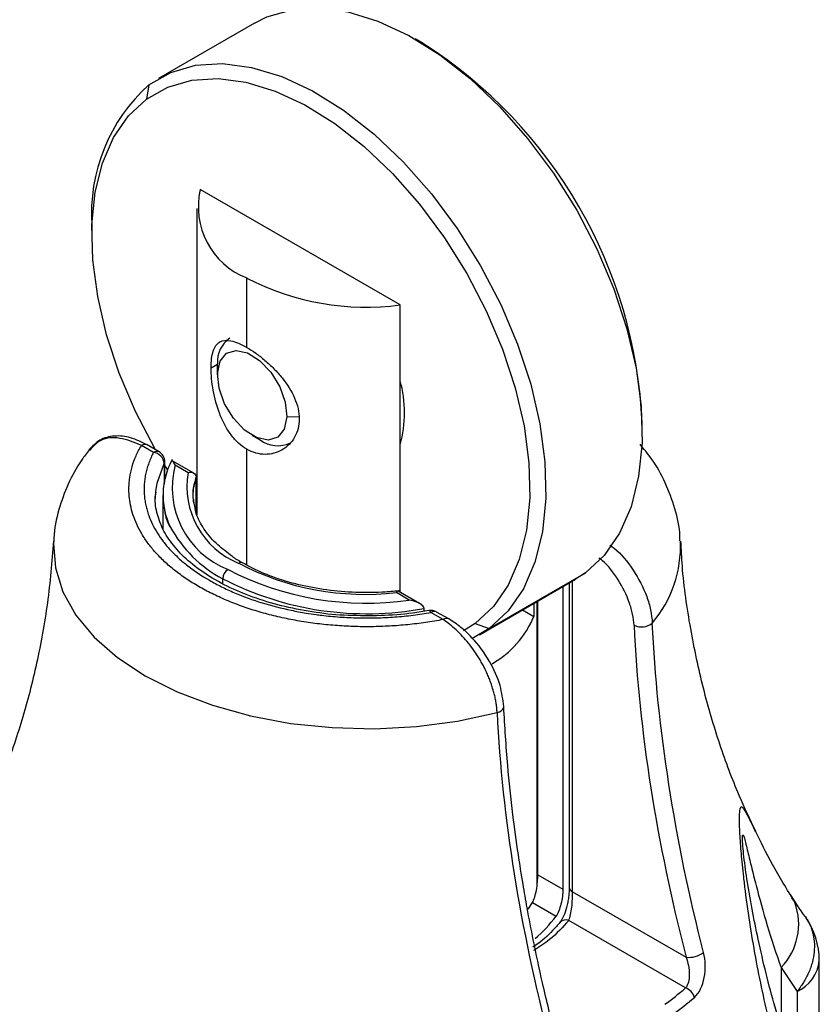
# Model space of a CAD drawing. Header units: millimetres. Extents: x 0 to 559, y 0 to 432.
# Tile 11 of 11: x 481 to 503, y 377 to 403. Entities that reach past the tile are written whole.
import ezdxf

# ---------------------------------------------------------------- set-up
doc = ezdxf.new("R2010")
doc.units = ezdxf.units.MM

msp = doc.modelspace()

# ---------------------------------------------------------------- linework, layer by layer
for p, q in [((487.616, 403.228), (485.071, 401.758)), ((492.079, 402.684), (491.867, 402.806)), ((484.815, 401.591), (484.761, 401.215)), ((491.471, 395.768), (486.179, 398.823)), ((486.093, 398.316), (486.093, 390.209)), ((483.31, 397.866), (483.31, 397.622)), ((487.411, 394.642), (487.411, 396.479)), ((491.471, 388.16), (491.471, 395.768)), ((486.634, 394.193), (486.466, 394.096)), ((486.633, 394.152), (486.634, 394.208)), ((486.633, 394.152), (486.633, 393.907)), ((486.634, 393.953), (486.634, 394.208)), ((488.793, 392.792), (488.471, 392.8)), ((497.876, 392.397), (497.876, 392.641)), ((487.552, 392.315), (487.764, 392.192)), ((484.941, 391.862), (484.621, 392.047)), ((485.091, 391.877), (484.771, 392.062)), ((487.411, 388.875), (487.411, 391.947)), ((485.228, 391.568), (485.228, 391.02)), ((485.241, 391.076), (485.241, 391.617)), ((485.308, 391.41), (485.241, 391.518)), ((486.008, 391.314), (485.44, 391.642)), ((485.515, 391.531), (485.856, 391.334)), ((486.071, 390.264), (486.071, 391.21)), ((484.993, 390.641), (485.002, 390.825)), ((485.193, 390.722), (485.193, 389.83)), ((493.826, 387.202), (496.371, 388.672)), ((496.371, 388.672), (496.115, 388.505)), ((486.775, 388.391), (486.775, 388.518)), ((493.57, 387.035), (496.115, 388.505)), ((495.945, 388.407), (495.945, 380.355)), ((496.033, 380.233), (496.033, 388.457)), ((491.711, 387.954), (491.37, 388.151)), ((491.986, 387.863), (491.419, 388.19)), ((495.778, 388.31), (495.778, 380.298)), ((495.006, 387.865), (495.006, 387.521)), ((495.093, 380.392), (495.093, 387.915)), ((495.115, 380.681), (495.115, 387.927)), ((492.101, 387.654), (492.101, 387.729)), ((492.605, 387.438), (492.285, 387.623)), ((492.755, 387.453), (492.435, 387.637)), ((494.709, 387.693), (495.006, 387.521)), ((493.455, 387.334), (493.147, 387.139)), ((493.455, 387.334), (493.826, 387.202)), ((493.826, 387.202), (493.367, 386.929)), ((494.211, 385.124), (494.211, 385.141)), ((495.115, 380.681), (495.778, 380.298)), ((496.033, 380.233), (499.037, 378.498)), ((494.862, 379.771), (494.972, 379.947)), ((494.972, 379.947), (495.596, 379.587)), ((499.025, 377.689), (495.932, 379.474)), ((501.553, 378.226), (501.553, 376.678)), ((502.563, 375.167), (502.563, 378.41)), ((501.977, 377.594), (501.977, 375.362))]:
    msp.add_line(p, q)
at = {"flags": 128}
for points in [[(487.616, 403.228), (487.944, 403.39), (488.601, 403.578), (489.318, 403.623), (490.083, 403.524), (490.881, 403.281), (491.698, 402.901), (492.517, 402.39), (493.325, 401.757), (494.105, 401.014), (494.844, 400.176), (495.527, 399.257), (496.142, 398.275), (496.677, 397.248), (497.123, 396.196), (497.471, 395.137), (497.714, 394.092), (497.848, 393.08), (497.871, 392.119), (497.782, 391.229), (497.583, 390.425), (497.278, 389.723), (496.871, 389.134), (496.371, 388.672)], [(484.815, 401.591), (485.398, 401.92), (486.055, 402.109), (486.772, 402.154), (487.537, 402.054), (488.336, 401.812), (489.152, 401.432), (489.972, 400.92), (490.779, 400.287), (491.56, 399.545), (492.298, 398.706), (492.981, 397.787), (493.596, 396.805), (494.132, 395.779), (494.577, 394.726), (494.925, 393.667), (495.168, 392.622), (495.303, 391.61), (495.326, 390.65), (495.237, 389.76), (495.038, 388.956), (494.732, 388.253), (494.325, 387.665), (493.826, 387.202)], [(484.761, 401.215), (485.325, 401.532), (485.958, 401.714), (486.65, 401.757), (487.388, 401.661), (488.158, 401.428), (488.946, 401.061), (489.737, 400.568), (490.516, 399.957), (491.269, 399.241), (491.981, 398.432), (492.64, 397.545), (493.233, 396.598), (493.75, 395.607), (494.18, 394.592), (494.515, 393.571), (494.75, 392.562), (494.879, 391.586), (494.902, 390.66), (494.816, 389.801), (494.624, 389.025), (494.329, 388.347), (493.937, 387.78), (493.455, 387.334)], [(484.992, 391.934), (484.983, 391.951), (484.466, 392.941), (484.036, 393.957), (483.701, 394.978), (483.466, 395.986), (483.337, 396.963), (483.314, 397.889), (483.4, 398.748), (483.592, 399.523), (483.887, 400.201), (484.279, 400.769), (484.761, 401.215)], [(486.634, 393.953), (486.703, 394.273), (486.875, 394.485), (487.128, 394.563), (487.432, 394.498), (487.751, 394.298), (488.046, 393.986), (488.282, 393.602), (488.429, 393.189), (488.471, 392.8)], [(488.471, 392.8), (488.402, 392.48), (488.23, 392.268), (487.977, 392.19), (487.672, 392.255), (487.354, 392.455), (487.059, 392.766), (486.823, 393.151), (486.676, 393.563), (486.634, 393.953)], [(485.002, 390.825), (485.037, 391.045), (485.228, 391.568)], [(485.993, 390.722), (486.002, 390.891), (486.071, 391.21)], [(486.006, 390.519), (486.001, 390.569), (485.993, 390.722)], [(482.299, 389.512), (482.296, 389.449), (482.345, 388.804), (482.544, 388.169), (482.889, 387.555), (483.374, 386.974), (483.989, 386.435), (484.725, 385.949), (485.567, 385.525), (486.5, 385.169), (487.507, 384.889), (488.57, 384.69), (489.67, 384.576), (490.787, 384.547), (491.9, 384.606), (492.99, 384.75), (494.036, 384.978)], [(492.285, 387.623), (492.268, 387.65), (492.252, 387.667), (492.237, 387.673), (492.234, 387.673)], [(501.917, 379.945), (501.913, 379.952), (501.797, 380.16)]]:
    msp.add_lwpolyline(points, dxfattribs=at)
for centre, radius, start, end in [((485.305, 392.079), 12.583, 2.5616, 57.4331), ((487.895, 398.18), 4.596, 132.087, 183.9175), ((488.157, 398.367), 2.03, 167.0085, 248.4311), ((490.564, 402.535), 6.828, 242.4998, 277.6351), ((487.377, 394.264), 0.745, 123.6238, 184.3057), ((488.304, 392.91), 3.279, 344.9778, 15.0222), ((484.709, 391.924), 0.151, 65.6929, 125.6176), ((488.232, 392.832), 0.792, 233.8376, 294.8395), ((485.029, 391.74), 0.151, 65.6929, 125.6176), ((484.899, 391.534), 0.331, 5.9017, 82.6724), ((484.941, 391.617), 0.3, 0, 60.0027), ((485.135, 391.618), 0.106, 331.7804, 359.7419), ((487.761, 390.929), 2.325, 164.9971, 248.6997), ((488.024, 390.964), 2.199, 170.3168, 247.9698), ((487.135, 390.74), 1.942, 180.5363, 205.8362), ((488.313, 391.457), 3.317, 208.1053, 242.3684), ((495.765, 389.375), 3.125, 319.5942, 2.5567), ((487.257, 388.85), 0.0959, 63.9837, 127.2594), ((490.548, 395.336), 7.232, 242.4176, 276.529), ((487.082, 388.504), 0.307, 122.6055, 177.3945), ((490.568, 395.792), 7.921, 242.5468, 278.3024), ((490.591, 395.907), 8.316, 242.6843, 280.4642), ((492.285, 387.378), 0.3, 60.0027, 99.8064), ((492.373, 387.5), 0.151, 65.6929, 125.6176), ((492.693, 387.315), 0.151, 65.7074, 125.6163), ((492.641, 388.492), 2.557, 299.59, 337.6835), ((497.854, 387.686), 0.445, 244.0976, 310.797), ((494.016, 385.179), 0.203, 275.6401, 344.011), ((496.095, 380.37), 0.151, 185.7037, 245.6165), ((500.356, 379.377), 1.661, 316.1282, 20.0009), ((492.982, 381.471), 3.222, 309.6772, 324.2057), ((500.563, 378.41), 2, 0, 34.91), ((495.858, 379.271), 0.217, 69.8853, 136.7458), ((499.108, 379.168), 0.673, 263.9366, 305.5239), ((501.562, 378.51), 1.006, 294.3747, 354.3052), ((494.129, 383.339), 7.477, 305.5036, 310.9079), ((498.866, 377.305), 0.415, 18.4294, 67.5112), ((494.228, 383.244), 7.685, 305.5036, 310.9079)]:
    msp.add_arc(centre, radius, start, end)
for points, knots in [([(486.466, 394.096), (486.466, 394.186), (486.471, 394.268), (486.489, 394.417), (486.503, 394.485), (486.559, 394.66), (486.617, 394.741), (486.773, 394.831), (486.873, 394.841), (487.113, 394.791), (487.255, 394.732), (487.411, 394.642)], [0, 0, 0, 0, 0.125, 0.125, 0.25, 0.25, 0.5, 0.5, 0.75, 0.75, 1, 1, 1, 1]), ([(487.411, 394.642), (487.489, 394.597), (487.568, 394.546), (487.729, 394.431), (487.811, 394.366), (487.972, 394.228), (488.051, 394.155), (488.204, 394), (488.277, 393.918), (488.48, 393.666), (488.596, 393.484), (488.755, 393.117), (488.799, 392.929), (488.799, 392.749)], [0, 0, 0, 0, 0.125, 0.125, 0.25, 0.25, 0.375, 0.375, 0.5, 0.5, 0.75, 0.75, 1, 1, 1, 1]), ([(487.411, 391.947), (487.333, 391.992), (487.26, 392.047), (487.121, 392.174), (487.054, 392.248), (486.933, 392.409), (486.879, 392.496), (486.779, 392.682), (486.734, 392.781), (486.617, 393.082), (486.559, 393.298), (486.485, 393.713), (486.466, 393.916), (486.466, 394.096)], [0, 0, 0, 0, 0.125, 0.125, 0.25, 0.25, 0.375, 0.375, 0.5, 0.5, 0.75, 0.75, 1, 1, 1, 1]), ([(488.799, 392.749), (488.799, 392.659), (488.789, 392.574), (488.747, 392.411), (488.716, 392.333), (488.596, 392.122), (488.48, 392.007), (488.21, 391.851), (488.053, 391.808), (487.733, 391.812), (487.567, 391.857), (487.411, 391.947)], [0, 0, 0, 0, 0.125, 0.125, 0.25, 0.25, 0.5, 0.5, 0.75, 0.75, 1, 1, 1, 1]), ([(484.771, 392.062), (484.626, 392.134), (484.335, 392.277), (483.902, 392.317), (483.506, 392.217), (483.323, 392.022), (483.231, 391.926)], [0, 0, 0, 0, 0.251753, 0.503254, 0.753718, 1, 1, 1, 1]), ([(484.621, 392.047), (484.428, 392.125), (484.041, 392.281), (483.545, 392.24), (483.348, 392.023), (483.26, 391.925)], [0, 0, 0, 0, 0.353477, 0.708849, 1, 1, 1, 1]), ([(492.605, 387.438), (492.529, 387.424), (492.376, 387.395), (492.143, 387.358), (491.908, 387.327), (491.671, 387.3), (491.432, 387.279), (491.192, 387.263), (490.952, 387.253), (490.711, 387.247), (490.469, 387.247), (490.228, 387.253), (489.988, 387.264), (489.748, 387.28), (489.509, 387.301), (489.272, 387.327), (489.037, 387.359), (488.805, 387.396), (488.575, 387.438), (488.348, 387.485), (488.124, 387.538), (487.904, 387.595), (487.687, 387.656), (487.475, 387.723), (487.268, 387.794), (487.065, 387.87), (486.868, 387.95), (486.676, 388.035), (486.49, 388.123), (486.31, 388.216), (486.077, 388.345), (485.803, 388.516), (485.501, 388.735), (485.23, 388.968), (484.995, 389.208), (484.794, 389.453), (484.572, 389.786), (484.382, 390.204), (484.296, 390.625), (484.288, 390.922), (484.3, 391.086), (484.322, 391.264), (484.371, 391.485), (484.472, 391.77), (484.571, 391.955), (484.621, 392.047)], [0, 0, 0, 0, 0.017244, 0.034488, 0.051732, 0.068976, 0.08622, 0.103464, 0.120707, 0.137951, 0.155195, 0.172439, 0.189683, 0.206927, 0.224171, 0.241415, 0.258659, 0.275903, 0.293147, 0.310391, 0.327635, 0.344878, 0.362122, 0.379366, 0.39661, 0.413854, 0.431098, 0.448342, 0.465586, 0.48283, 0.500074, 0.534719, 0.569366, 0.603996, 0.638623, 0.671799, 0.704785, 0.770865, 0.831505, 0.861758, 0.881433, 0.892146, 0.928097, 0.964048, 1, 1, 1, 1]), ([(498.876, 389.524), (498.876, 389.567), (498.878, 389.853), (498.754, 390.376), (498.501, 391.066), (498.184, 391.638), (497.92, 391.954), (497.818, 392.077)], [0, 0, 0, 0, 0.045889, 0.307188, 0.567821, 0.8324, 1, 1, 1, 1]), ([(483.246, 391.936), (483.178, 391.846), (482.957, 391.559), (482.668, 391.032), (482.421, 390.337), (482.301, 389.817), (482.306, 389.528), (482.306, 389.495)], [0, 0, 0, 0, 0.1265024, 0.4039786, 0.6733013, 0.9621592, 1, 1, 1, 1]), ([(484.941, 391.862), (484.918, 391.817), (484.874, 391.727), (484.819, 391.59), (484.773, 391.451), (484.738, 391.312), (484.712, 391.172), (484.697, 391.031), (484.691, 390.89), (484.696, 390.75), (484.711, 390.609), (484.736, 390.469), (484.77, 390.329), (484.826, 390.158), (484.912, 389.956), (485.04, 389.725), (485.196, 389.501), (485.383, 389.28), (485.6, 389.065), (485.929, 388.787), (486.311, 388.532), (486.738, 388.303), (487.193, 388.093), (487.801, 387.872), (488.451, 387.705), (488.935, 387.615), (489.205, 387.574), (489.5, 387.537), (489.871, 387.501), (490.357, 387.478), (490.846, 387.479), (491.332, 387.503), (491.814, 387.548), (492.128, 387.598), (492.285, 387.623)], [0, 0, 0, 0, 0.019215, 0.038429, 0.057644, 0.076858, 0.096073, 0.115288, 0.134502, 0.153717, 0.172931, 0.192146, 0.211361, 0.230575, 0.263552, 0.296527, 0.329487, 0.36244, 0.396963, 0.431286, 0.500044, 0.534568, 0.568891, 0.637648, 0.70356, 0.736437, 0.757773, 0.769476, 0.807897, 0.846317, 0.884738, 0.923158, 0.961579, 1, 1, 1, 1]), ([(485.432, 391.671), (485.39, 391.582), (485.273, 391.332), (485.178, 390.901), (485.206, 390.393), (485.289, 390.035), (485.394, 389.86), (485.406, 389.84)], [0, 0, 0, 0, 0.149366, 0.423841, 0.695397, 0.965593, 1, 1, 1, 1]), ([(485.515, 391.531), (485.514, 391.532), (485.494, 391.571), (485.463, 391.624), (485.431, 391.65), (485.416, 391.645), (485.412, 391.629), (485.411, 391.623)], [0, 0, 0, 0, 0.007008, 0.488006, 0.76852, 0.923391, 1, 1, 1, 1]), ([(485.856, 391.334), (485.909, 391.344), (485.962, 391.339), (486.045, 391.295), (486.071, 391.255), (486.071, 391.21)], [0, 0, 0, 0, 0.5, 0.5, 1, 1, 1, 1]), ([(486.018, 390.538), (486.009, 390.578), (485.97, 390.753), (486.005, 390.969), (486.057, 391.143), (486.07, 391.184)], [0, 0, 0, 0, 0.187112, 0.811947, 1, 1, 1, 1]), ([(490.101, 387.547), (490.097, 387.547), (489.807, 387.549), (489.238, 387.621), (488.42, 387.767), (487.654, 387.99), (486.959, 388.272), (486.351, 388.609), (485.844, 388.988), (485.449, 389.4), (485.169, 389.833), (485.019, 390.279), (484.967, 390.604), (485.005, 390.78), (485.01, 390.806)], [0, 0, 0, 0, 0.00116, 0.099468, 0.19768, 0.295729, 0.393551, 0.491109, 0.588435, 0.685696, 0.78326, 0.882008, 0.983161, 1, 1, 1, 1]), ([(486.981, 389.146), (486.846, 389.248), (486.559, 389.466), (486.26, 389.841), (486.064, 390.206), (486.032, 390.44), (486.018, 390.538)], [0, 0, 0, 0, 0.2449249, 0.5216818, 0.7998404, 1, 1, 1, 1]), ([(482.299, 389.516), (482.252, 388.968), (482.16, 387.873), (481.866, 386.284), (481.478, 384.773), (480.999, 383.386), (480.599, 382.403), (480.351, 381.923), (480.3, 381.824)], [0, 0, 0, 0, 0.196313, 0.392506, 0.584782, 0.772056, 0.953211, 1, 1, 1, 1]), ([(497.02, 389.404), (497.059, 389.379), (497.29, 389.223), (497.659, 388.751), (497.968, 388.17), (498.11, 387.689), (498.133, 387.463), (498.144, 387.349)], [0, 0, 0, 0, 0.061981, 0.371996, 0.685267, 0.842381, 1, 1, 1, 1]), ([(500.885, 381.825), (500.734, 382.14), (500.387, 382.865), (499.913, 384.139), (499.474, 385.616), (499.143, 387.2), (498.947, 388.512), (498.912, 389.294), (498.902, 389.515)], [0, 0, 0, 0, 0.143381, 0.330495, 0.523627, 0.721092, 0.921169, 1, 1, 1, 1]), ([(487.299, 388.936), (487.204, 388.99), (487.088, 389.056), (486.997, 389.132), (486.981, 389.146)], [0, 0, 0, 0, 0.820344, 1, 1, 1, 1]), ([(491.48, 388.2), (491.346, 388.187), (490.956, 388.15), (490.298, 388.145), (489.524, 388.21), (488.781, 388.348), (488.092, 388.555), (487.608, 388.764), (487.362, 388.901), (487.299, 388.936)], [0, 0, 0, 0, 0.089169, 0.259827, 0.430625, 0.601287, 0.771687, 0.941718, 1, 1, 1, 1]), ([(497.659, 387.286), (497.65, 387.382), (497.632, 387.576), (497.512, 387.99), (497.256, 388.494), (496.948, 388.906), (496.758, 389.046), (496.725, 389.071)], [0, 0, 0, 0, 0.1557437, 0.3125854, 0.6233741, 0.9344453, 1, 1, 1, 1]), ([(491.418, 388.189), (491.416, 388.19), (491.409, 388.196), (491.392, 388.185), (491.378, 388.165), (491.37, 388.152), (491.37, 388.151)], [0, 0, 0, 0, 0.154848, 0.568618, 0.981805, 1, 1, 1, 1]), ([(492.101, 387.729), (492.101, 387.763), (492.076, 387.796), (492.015, 387.848), (491.979, 387.868), (491.868, 387.92), (491.79, 387.941), (491.711, 387.954)], [0, 0, 0, 0, 0.25, 0.25, 0.5, 0.5, 1, 1, 1, 1]), ([(492.234, 387.673), (492.09, 387.651), (491.67, 387.585), (490.954, 387.526), (490.384, 387.54), (490.101, 387.547)], [0, 0, 0, 0, 0.207979, 0.606118, 1, 1, 1, 1]), ([(494.036, 384.978), (494.034, 385.015), (494.029, 385.09), (494.015, 385.206), (493.995, 385.324), (493.968, 385.444), (493.936, 385.564), (493.898, 385.686), (493.855, 385.807), (493.807, 385.929), (493.754, 386.049), (493.696, 386.168), (493.634, 386.285), (493.548, 386.434), (493.432, 386.612), (493.283, 386.812), (493.123, 386.997), (492.955, 387.165), (492.781, 387.316), (492.664, 387.397), (492.605, 387.438)], [0, 0, 0, 0, 0.0421811, 0.0842794, 0.1263144, 0.1683046, 0.2102679, 0.2522211, 0.2941797, 0.3361579, 0.3781682, 0.4202216, 0.4623272, 0.5044926, 0.5847508, 0.6659649, 0.7481315, 0.8312245, 0.9151997, 1, 1, 1, 1]), ([(494.211, 385.137), (494.188, 385.32), (494.139, 385.711), (493.844, 386.368), (493.457, 386.889), (493.074, 387.249), (492.863, 387.384), (492.755, 387.453)], [0, 0, 0, 0, 0.2057801, 0.4406584, 0.7047355, 0.8489474, 1, 1, 1, 1]), ([(499.499, 378.62), (499.115, 380.131), (498.81, 381.614), (498.356, 384.525), (498.208, 385.952), (498.144, 387.349)], [0, 0, 0, 0, 0.5, 0.5, 1, 1, 1, 1]), ([(497.659, 387.286), (497.725, 385.878), (497.875, 384.441), (498.337, 381.511), (498.647, 380.019), (499.037, 378.498)], [0, 0, 0, 0, 0.5, 0.5, 1, 1, 1, 1]), ([(494.036, 384.978), (494.102, 383.582), (494.255, 382.157), (494.72, 379.253), (495.033, 377.774), (495.425, 376.268)], [0, 0, 0, 0, 0.5, 0.5, 1, 1, 1, 1]), ([(495.581, 376.399), (495.463, 376.874), (495.25, 377.731), (495.009, 378.867), (494.843, 379.735), (494.711, 380.489), (494.581, 381.311), (494.439, 382.362), (494.297, 383.67), (494.241, 384.61), (494.211, 385.124)], [0, 0, 0, 0, 0.158732, 0.286027, 0.382311, 0.452662, 0.542744, 0.663765, 0.815991, 1, 1, 1, 1]), ([(500.878, 381.822), (500.827, 381.927), (500.72, 382.147), (500.612, 382.358), (500.536, 382.462), (500.496, 382.478), (500.47, 382.447), (500.449, 382.369), (500.436, 382.173), (500.45, 381.763), (500.482, 381.332), (500.52, 380.94), (500.555, 380.61), (500.621, 380.063), (500.727, 379.313), (500.939, 378.085), (501.26, 376.596), (501.619, 375.456), (501.797, 374.89)], [0, 0, 0, 0, 0.074035, 0.156331, 0.202348, 0.243499, 0.267434, 0.290736, 0.340144, 0.386112, 0.436932, 0.463994, 0.493103, 0.524509, 0.607437, 0.687714, 0.844771, 1, 1, 1, 1]), ([(500.528, 381.661), (500.528, 381.719), (500.533, 381.744), (500.548, 381.742), (500.559, 381.717), (500.583, 381.641), (500.597, 381.591), (500.626, 381.476), (500.642, 381.412), (500.691, 381.208), (500.727, 381.056), (500.804, 380.739), (500.846, 380.572), (500.978, 380.057), (501.077, 379.699), (501.297, 378.971), (501.418, 378.6), (501.553, 378.226)], [0, 0, 0, 0, 0.0625, 0.0625, 0.125, 0.125, 0.1875, 0.1875, 0.25, 0.25, 0.375, 0.375, 0.5, 0.5, 0.75, 0.75, 1, 1, 1, 1]), ([(502.016, 375.243), (501.798, 375.883), (501.385, 377.098), (500.949, 378.895), (500.687, 380.26), (500.57, 381.118), (500.538, 381.457), (500.529, 381.597), (500.528, 381.64), (500.528, 381.661)], [0, 0, 0, 0, 0.306745, 0.581918, 0.821743, 0.922095, 0.964086, 0.982665, 1, 1, 1, 1]), ([(501.917, 379.944), (501.709, 380.291), (501.288, 380.992), (501.011, 381.553), (500.871, 381.836)], [0, 0, 0, 0, 0.495277, 1, 1, 1, 1]), ([(494.972, 379.947), (495.016, 380.025), (495.051, 380.141), (495.089, 380.344), (495.098, 380.415), (495.111, 380.555), (495.115, 380.622), (495.115, 380.681)], [0, 0, 0, 0, 0.5, 0.5, 0.75, 0.75, 1, 1, 1, 1]), ([(495.778, 380.298), (495.778, 380.184), (495.759, 380.037), (495.694, 379.776), (495.648, 379.661), (495.596, 379.587)], [0, 0, 0, 0, 0.5, 0.5, 1, 1, 1, 1]), ([(495.945, 380.356), (495.944, 380.315), (495.942, 380.232), (495.928, 380.092), (495.905, 379.952), (495.865, 379.773), (495.798, 379.569), (495.73, 379.466), (495.697, 379.416)], [0, 0, 0, 0, 0.130371, 0.259868, 0.387949, 0.514647, 0.760812, 1, 1, 1, 1]), ([(495.932, 379.474), (495.971, 379.557), (495.998, 379.686), (496.021, 379.896), (496.026, 379.97), (496.032, 380.11), (496.033, 380.177), (496.033, 380.233)], [0, 0, 0, 0, 0.5, 0.5, 0.75, 0.75, 1, 1, 1, 1]), ([(502.18, 379.587), (502.201, 379.557), (502.245, 379.496), (502.3, 379.393), (502.349, 379.28), (502.4, 379.123), (502.437, 378.909), (502.435, 378.646), (502.384, 378.365), (502.306, 378.14), (502.218, 377.958), (502.151, 377.839), (502.071, 377.715), (502.012, 377.639), (501.977, 377.594)], [0, 0, 0, 0, 0.056353, 0.115589, 0.178048, 0.243946, 0.363575, 0.500002, 0.618121, 0.756056, 0.814308, 0.88024, 0.930059, 1, 1, 1, 1]), ([(495.7, 379.419), (495.636, 379.347), (495.451, 379.135), (495.21, 378.914), (495.003, 378.781), (494.983, 378.769)], [0, 0, 0, 0, 0.318115, 0.934566, 1, 1, 1, 1]), ([(495.932, 379.474), (495.777, 379.299), (495.522, 379.011), (495.148, 378.772), (495.003, 378.679)], [0, 0, 0, 0, 0.6109177, 1, 1, 1, 1]), ([(499.037, 378.498), (499.089, 378.359), (499.121, 378.195), (499.123, 377.898), (499.092, 377.763), (499.025, 377.689)], [0, 0, 0, 0, 0.5, 0.5, 1, 1, 1, 1]), ([(499.261, 377.436), (499.389, 377.548), (499.478, 377.745), (499.558, 378.177), (499.551, 378.416), (499.499, 378.62)], [0, 0, 0, 0, 0.5, 0.5, 1, 1, 1, 1])]:
    msp.add_open_spline(points, degree=3, knots=knots)
for points in [[(502.18, 379.587), (502.049, 379.774), (501.921, 379.965), (501.797, 380.16)], [(501.553, 378.226), (501.691, 378.011), (501.832, 377.8), (501.977, 377.594)]]:
    msp.add_open_spline(points, degree=3)

doc.saveas('drawing.dxf')
